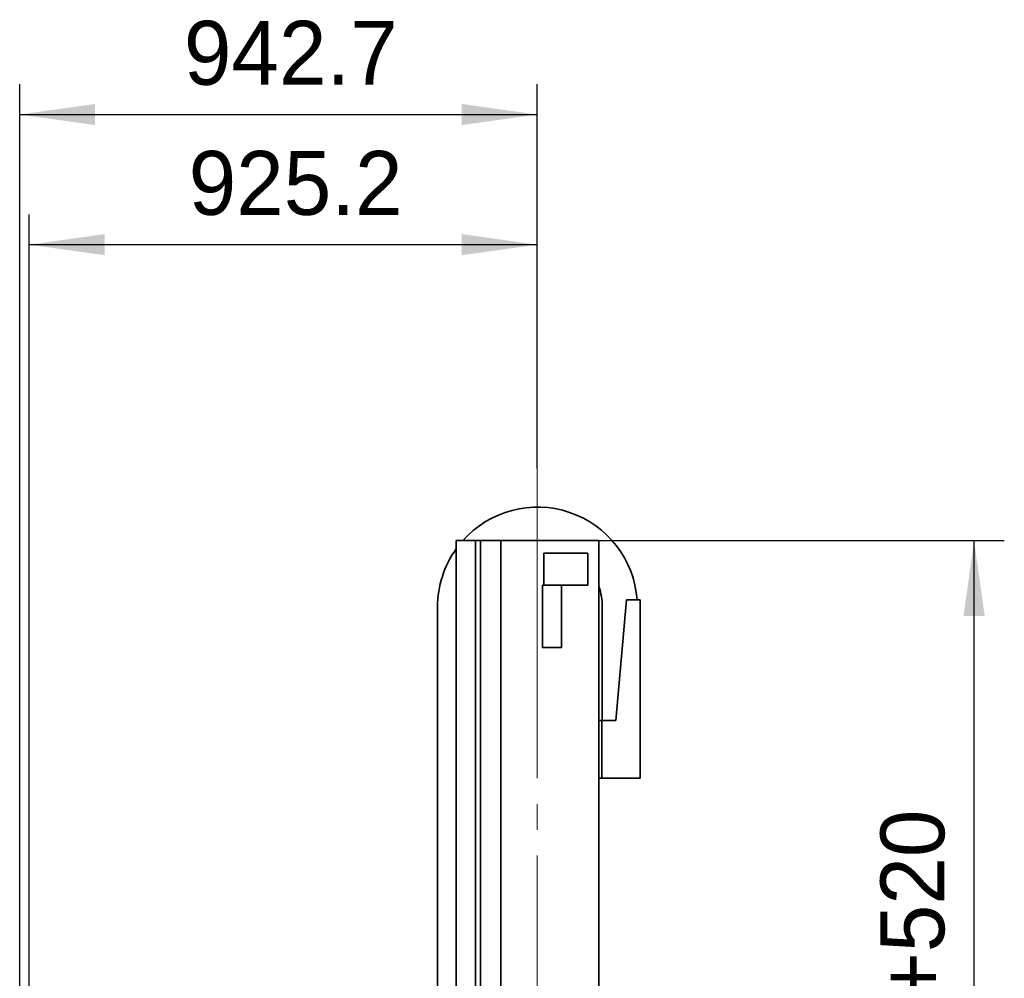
# Model space of a CAD drawing. Header units: millimetres. Extents: x 20 to 400, y 0 to 275.
# Tile 19 of 21: x 273 to 305, y 166 to 198. Entities that reach past the tile are written whole.
import ezdxf

# ---------------------------------------------------------------- set-up
doc = ezdxf.new("R2010")
doc.units = ezdxf.units.MM
doc.linetypes.add('SLD-Durchgehend', pattern=[0])
doc.linetypes.add('SLD-Punktstrich', pattern=[19.05, 15.24, -1.27, 1.27, -1.27])
doc.layers.add('KOPF', color=7, linetype='SLD-Durchgehend')
doc.styles.add('SLDTEXTSTYLE0', font='Gill Sans MT Pro Medium')
doc.dimstyles.new('SLDDIMSTYLE0', dxfattribs={"dimtxt": 1.924756, "dimasz": 2.5, "dimexe": 0, "dimexo": 0.0625, "dimgap": 0.481189, "dimtad": 1, "dimlfac": 55, "dimrnd": 1e-09, "dimzin": 12, "dimdsep": 46, "dimtxsty": 'SLDTEXTSTYLE0', "dimsah": 1, "dimcen": 0.09, "dimadec": 0, "dimazin": 3, "dimtfac": 1, "dimtofl": 0, "dimtmove": 0, "dimatfit": 3, "dimfxl": 1, "dimfrac": 2, "dimtolj": 1, "dimtzin": 12, "dimarcsym": 0})
doc.dimstyles.new('SLDDIMSTYLE2', dxfattribs={"dimtxt": 1.924756, "dimasz": 2.5, "dimexe": 0, "dimexo": 0.0625, "dimgap": 0.481189, "dimtad": 1, "dimdec": 1, "dimlfac": 55, "dimrnd": 1e-09, "dimzin": 12, "dimdsep": 46, "dimtxsty": 'SLDTEXTSTYLE0', "dimsah": 1, "dimcen": 0.09, "dimadec": 0, "dimazin": 3, "dimtfac": 1, "dimtofl": 0, "dimtmove": 0, "dimatfit": 3, "dimfxl": 1, "dimfrac": 2, "dimtolj": 1, "dimtzin": 12, "dimarcsym": 0})
doc.dimstyles.new('SLDDIMSTYLE4', dxfattribs={"dimtxt": 1.924756, "dimasz": 2.5, "dimexe": 0, "dimexo": 0.0625, "dimgap": 0.481189, "dimtad": 1, "dimdec": 1, "dimlfac": 55, "dimrnd": 1e-09, "dimzin": 12, "dimdsep": 46, "dimtxsty": 'SLDTEXTSTYLE0', "dimsah": 1, "dimcen": 0.09, "dimadec": 0, "dimazin": 3, "dimtfac": 1, "dimtdec": 3, "dimtofl": 0, "dimtmove": 0, "dimatfit": 3, "dimfxl": 1, "dimfrac": 2, "dimtolj": 1, "dimtzin": 12, "dimarcsym": 0})

# ---------------------------------------------------------------- blocks, each defined once
blk = doc.blocks.new('_D_15')
at = {"layer": 'KOPF', "color": 7}
for p, q in [((272.618, 146.149), (272.618, 195.531)), ((289.758, 182.802), (289.758, 195.531)), ((272.618, 194.531), (289.758, 194.531))]:
    blk.add_line(p, q, dxfattribs=at)
for points in [[(272.618, 194.531), (275.118, 194.181), (275.118, 194.881)], [(289.758, 194.531), (287.258, 194.881), (287.258, 194.181)]]:
    blk.add_solid(points, dxfattribs=at)
at = {"layer": 'KOPF', "color": 7, "insert": (278.057, 197.634), "char_height": 2.1167, "attachment_point": 1, "style": 'SLDTEXTSTYLE0'}
blk.add_mtext('942.7', dxfattribs=at)
blk = doc.blocks.new('_D_16')
at = {"layer": 'KOPF', "color": 7}
for p, q in [((291.804, 180.422), (305.229, 180.422)), ((304.229, 138.24), (304.229, 180.422)), ((287.877, 138.24), (305.229, 138.24))]:
    blk.add_line(p, q, dxfattribs=at)
for points in [[(304.229, 180.422), (303.879, 177.922), (304.579, 177.922)], [(304.229, 138.24), (304.579, 140.74), (303.879, 140.74)]]:
    blk.add_solid(points, dxfattribs=at)
at = {"layer": 'KOPF', "color": 7, "insert": (301.126, 149.322), "char_height": 2.11667, "attachment_point": 1, "rotation": 90, "style": 'SLDTEXTSTYLE0'}
blk.add_mtext('Lz=C+sz+az+520', dxfattribs=at)
blk = doc.blocks.new('_D_17')
at = {"layer": 'KOPF', "color": 7}
for p, q in [((272.937, 164.749), (272.937, 191.221)), ((289.758, 182.802), (289.758, 191.221)), ((272.937, 190.221), (289.758, 190.221))]:
    blk.add_line(p, q, dxfattribs=at)
for points in [[(272.937, 190.221), (275.437, 189.871), (275.437, 190.571)], [(289.758, 190.221), (287.258, 190.571), (287.258, 189.871)]]:
    blk.add_solid(points, dxfattribs=at)
at = {"layer": 'KOPF', "color": 7, "insert": (278.216, 193.324), "char_height": 2.1167, "attachment_point": 1, "style": 'SLDTEXTSTYLE0'}
blk.add_mtext('925.2', dxfattribs=at)

msp = doc.modelspace()

# ---------------------------------------------------------------- linework, layer by layer
at = {"color": 7, "linetype": 'SLD-Durchgehend', "lineweight": 35}
for p, q in [((287.07668, 180.42158), (287.07668, 157.78522)), ((287.07668, 180.42158), (287.71304, 180.42158)), ((287.71304, 180.42158), (287.87668, 180.42158)), ((287.71304, 180.42158), (287.71304, 157.87613)), ((287.87668, 180.42158), (287.87668, 157.87613)), ((287.87668, 180.42158), (288.5494, 180.42158)), ((288.5494, 180.42158), (291.80395, 180.42158)), ((288.5494, 180.42158), (288.5494, 157.87613)), ((291.80395, 180.42158), (291.80395, 153.70426)), ((289.97668, 178.94522), (289.97668, 179.99977)), ((289.97668, 179.99977), (291.43122, 179.99977)), ((291.43122, 178.94522), (291.43122, 179.99977)), ((289.93577, 178.94522), (289.93577, 176.87613)), ((289.97668, 178.94522), (289.93577, 178.94522)), ((289.97668, 178.94522), (290.09452, 178.94522)), ((290.40428, 178.94522), (290.09452, 178.94522)), ((290.40428, 178.94522), (291.43122, 178.94522)), ((290.56304, 176.87613), (290.56304, 178.94522)), ((292.71304, 178.45795), (292.36308, 174.45795)), ((293.16758, 178.45795), (292.71304, 178.45795)), ((293.16758, 178.45795), (293.16758, 172.54886)), ((286.45849, 178.22158), (286.45849, 163.54886)), ((291.91304, 178.22158), (291.91304, 174.45795)), ((290.56304, 176.87613), (289.93577, 176.87613)), ((291.89486, 174.45795), (291.80395, 174.45795)), ((291.89486, 174.45795), (291.89486, 172.54886)), ((292.36308, 174.45795), (291.89486, 174.45795)), ((291.89486, 172.54886), (291.80395, 172.54886)), ((293.16758, 172.54886), (291.89486, 172.54886))]:
    msp.add_line(p, q, dxfattribs=at)
for radius, start, end in [(3.30909, 4.096044, 138.330319), (3.30909, 144.408471, 180), (2.14545, 0, 18.349739)]:
    msp.add_arc((289.76758, 178.22158), radius, start, end, dxfattribs=at)
at = {"layer": 'KOPF', "color": 7, "linetype": 'SLD-Punktstrich', "lineweight": 18, "ltscale": 0.672727}
msp.add_line((289.75849, 182.80189), (289.75849, 115.10518), dxfattribs=at)

# ---------------------------------------------------------------- dimensions: what is measured, and where the dimension line sits
at = {"layer": 'KOPF', "color": 7}
for base, p1, dimstyle, picture, middle in [((289.75849, 194.53067), (272.61849, 146.14886), 'SLDDIMSTYLE2', '_D_15', (281.18849, 194.53067)), ((289.75849, 190.22071), (272.93668, 164.74904), 'SLDDIMSTYLE4', '_D_17', (281.34758, 190.22071))]:
    dim = msp.add_linear_dim(base=base, p1=p1, p2=(289.75849, 182.80189), dimstyle=dimstyle, dxfattribs=at)
    dim.commit()
    dim.dimension.update_dxf_attribs({"geometry": picture, "text_midpoint": middle, "dimtype": 160})
dim = msp.add_linear_dim(base=(304.22917, 180.42158), p1=(287.87668, 138.23977), p2=(291.80395, 180.42158), angle=90, text='Lz=C+sz+az+520', dimstyle='SLDDIMSTYLE0', dxfattribs=at)
dim.commit()
dim.dimension.update_dxf_attribs({"geometry": '_D_16', "text_midpoint": (304.22917, 159.33067), "dimtype": 160})

doc.saveas('drawing.dxf')
